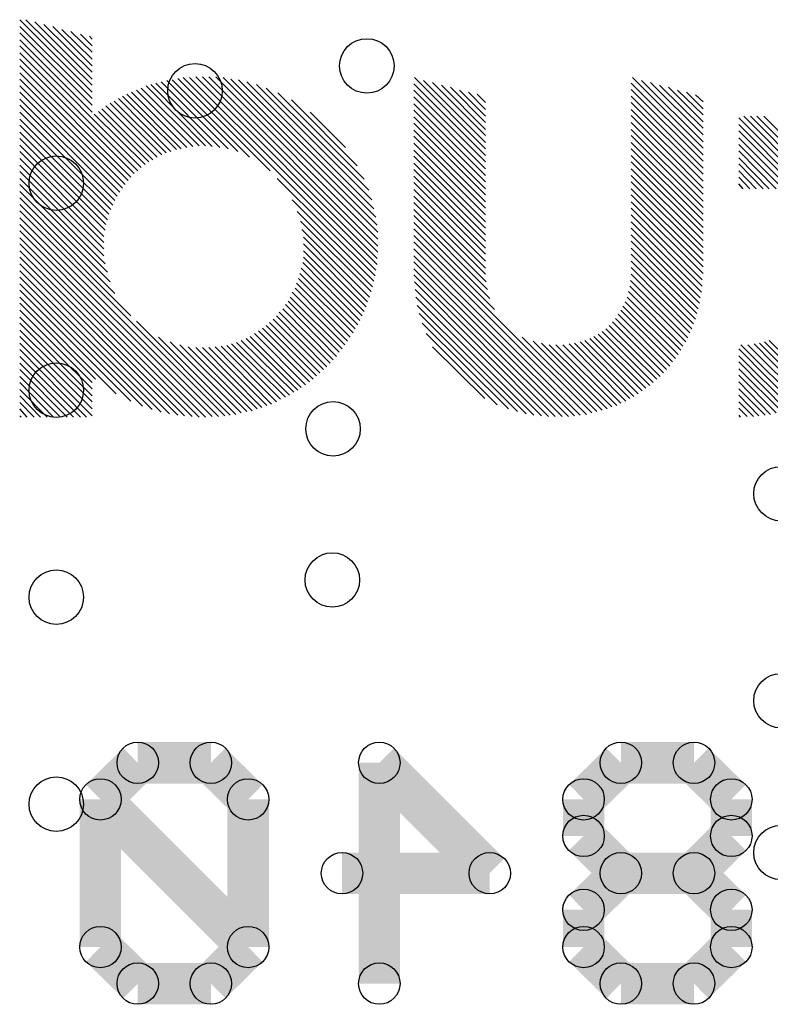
# Model space of a CAD drawing. Extents: x 0 to 26.8, y 0 to 19.7.
# Tile 4 of 12: x 9.1 to 11.9, y 8.5 to 12.2. Entities that reach past the tile are written whole.
import ezdxf

# ---------------------------------------------------------------- set-up
doc = ezdxf.new("R2010")
doc.units = 0
doc.layers.get('0').update_dxf_attribs({"linetype": 'CONTINUOUS'})
doc.layers.add('SEEEDSTUDIOXIAONRF52840V1_1_GBO', color=7, linetype='CONTINUOUS')
doc.layers.add('SEEEDSTUDIOXIAONRF52840V1_1_TXT', color=12, linetype='CONTINUOUS')

# ---------------------------------------------------------------- blocks, each defined once
blk = doc.blocks.new('ROUND_2')
blk.add_circle((0, 0), 0)
blk = doc.blocks.new('ROUND_19')
blk.add_circle((0, 0), 0.0762)
blk = doc.blocks.new('ROUND_85')
blk.add_circle((0, 0), 0.1003)

msp = doc.modelspace()

# ---------------------------------------------------------------- linework, layer by layer
at = {"layer": 'SEEEDSTUDIOXIAONRF52840V1_1_GBO'}
for points in [[(9.13638, 12.17168), (9.40308, 11.90498)], [(9.40308, 11.88212), (9.13638, 12.14628)], [(9.40308, 11.93038), (9.15924, 12.17168)], [(9.19226, 12.16406), (9.40308, 11.95324)], [(9.40308, 11.97864), (9.22528, 12.1539)], [(9.2583, 12.14628), (9.40308, 12.0015)], [(9.13638, 12.12342), (9.40308, 11.85672)], [(9.40308, 12.0269), (9.29132, 12.13612)], [(9.32434, 12.1285), (9.40308, 12.0523)], [(9.40308, 12.07516), (9.3599, 12.11834)], [(9.39292, 12.11072), (9.40308, 12.10056)], [(9.40308, 11.83132), (9.13638, 12.09802)], [(9.13638, 12.07516), (9.58342, 11.62812)], [(9.57072, 11.61542), (9.13638, 12.04976)], [(9.13638, 12.0269), (9.55802, 11.60526)], [(9.54532, 11.59256), (9.13638, 12.0015)], [(9.13638, 11.9761), (9.53516, 11.57986)], [(9.525, 11.56462), (9.13638, 11.95324)], [(9.13638, 11.92784), (9.51484, 11.55192)], [(9.81964, 11.70686), (9.6012, 11.92784)], [(9.61898, 11.93292), (9.84504, 11.70432)], [(9.87298, 11.70178), (9.63676, 11.938)], [(9.65708, 11.94308), (9.90346, 11.6967)], [(9.93902, 11.68654), (9.6774, 11.94816)], [(9.69772, 11.9507), (9.9822, 11.66622)], [(10.0584, 11.61542), (9.71804, 11.95578)], [(9.73836, 11.95832), (10.44702, 11.24966)], [(10.4521, 11.26998), (9.76122, 11.95832)], [(9.78408, 11.96086), (10.4521, 11.29284)], [(10.45464, 11.3157), (9.80948, 11.96086)], [(9.83234, 11.96086), (10.45464, 11.33856)], [(10.45464, 11.36396), (9.85774, 11.96086)], [(9.88568, 11.95832), (10.45464, 11.38936)], [(10.4521, 11.41476), (9.91362, 11.95324)], [(9.94156, 11.9507), (10.44702, 11.44524)], [(10.4394, 11.47572), (9.97204, 11.94308)], [(10.0076, 11.93292), (10.43178, 11.50874)], [(10.85088, 11.6713), (10.58672, 11.93546)], [(10.58926, 11.95832), (10.85088, 11.6967)], [(10.85088, 11.71956), (10.62228, 11.94816)], [(10.6553, 11.94054), (10.85088, 11.74496)], [(10.85088, 11.76782), (10.68832, 11.93038)], [(11.65098, 11.67384), (11.38682, 11.938)], [(11.3919, 11.95832), (11.65098, 11.69924)], [(11.65098, 11.7221), (11.42492, 11.94816)], [(11.45794, 11.94054), (11.65098, 11.7475)], [(11.65098, 11.7729), (11.49096, 11.93038)], [(9.50468, 11.53668), (9.13638, 11.90498)], [(9.51484, 11.88974), (9.71296, 11.69416)], [(9.73074, 11.6967), (9.53008, 11.89736)], [(9.54786, 11.90498), (9.75106, 11.70178)], [(9.77392, 11.70432), (9.56564, 11.9126)], [(9.58342, 11.92022), (9.79678, 11.70686)], [(10.42162, 11.5443), (10.04316, 11.92022)], [(10.08634, 11.90244), (10.40384, 11.58494)], [(10.58672, 11.9126), (10.85088, 11.64844)], [(10.72134, 11.92276), (10.85088, 11.79322)], [(10.85088, 11.81608), (10.75436, 11.9126)], [(10.78738, 11.90498), (10.85088, 11.84148)], [(10.85088, 11.86688), (10.8204, 11.89736)], [(11.38682, 11.91514), (11.65098, 11.65098)], [(11.65098, 11.62558), (11.38682, 11.88974)], [(11.52398, 11.92276), (11.65098, 11.79576)], [(11.65098, 11.82116), (11.557, 11.9126)], [(11.59002, 11.90498), (11.65098, 11.84402)], [(11.65098, 11.86942), (11.62304, 11.89482)], [(9.13638, 11.87958), (9.49452, 11.52144)], [(9.4869, 11.5062), (9.13638, 11.85672)], [(9.45388, 11.85418), (9.64184, 11.66622)], [(9.65962, 11.67384), (9.46912, 11.86434)], [(9.48436, 11.87196), (9.67486, 11.68146)], [(9.69264, 11.68654), (9.4996, 11.88212)], [(10.37844, 11.6332), (10.13714, 11.87704)], [(10.85088, 11.62304), (10.58672, 11.8872)], [(10.58672, 11.8618), (10.85088, 11.59764)], [(11.38682, 11.86688), (11.65098, 11.60272)], [(9.13638, 11.83132), (9.47928, 11.48842)], [(9.59866, 11.63828), (9.4107, 11.8237)], [(9.42594, 11.83386), (9.61136, 11.64844)], [(9.6266, 11.65606), (9.43864, 11.84402)], [(10.20572, 11.83132), (10.33526, 11.70178)], [(10.85088, 11.57478), (10.58672, 11.83894)], [(11.65098, 11.57732), (11.38682, 11.84148)], [(11.38682, 11.81862), (11.65098, 11.55192)], [(9.47166, 11.47318), (9.13638, 11.80592)], [(9.13638, 11.78306), (9.46404, 11.4554)], [(10.58672, 11.81354), (10.85088, 11.54938)], [(10.85088, 11.52652), (10.58672, 11.79068)], [(11.65098, 11.52906), (11.38682, 11.79322)], [(12.20216, 11.38936), (11.78306, 11.811)], [(11.78306, 11.7856), (12.20216, 11.36396)], [(11.80084, 11.81608), (12.20216, 11.41222)], [(12.20216, 11.43762), (11.82624, 11.81608)], [(11.8491, 11.81608), (12.20216, 11.46302)], [(12.20216, 11.48588), (11.8745, 11.81608)], [(9.45896, 11.43508), (9.13638, 11.75766)], [(10.58672, 11.76528), (10.85088, 11.50112)], [(11.38682, 11.76782), (11.65098, 11.50366)], [(11.65098, 11.4808), (11.38682, 11.74496)], [(12.20216, 11.3411), (11.78306, 11.76274)], [(9.13638, 11.7348), (9.45388, 11.4173)], [(9.45134, 11.39698), (9.13638, 11.7094)], [(10.85088, 11.47826), (10.58672, 11.74242)], [(10.58672, 11.71702), (10.85088, 11.45286)], [(11.38682, 11.71956), (11.65098, 11.4554)], [(11.78306, 11.73734), (12.20216, 11.3157)], [(12.20216, 11.29284), (11.78306, 11.71194)], [(9.13638, 11.68654), (9.44626, 11.37412)], [(10.85088, 11.42746), (10.58672, 11.69162)], [(11.65098, 11.43254), (11.38682, 11.6967)], [(11.38682, 11.6713), (11.65098, 11.40714)], [(11.78306, 11.68908), (11.92022, 11.54938)], [(9.44626, 11.35126), (9.13638, 11.66114)], [(9.13638, 11.63574), (9.44626, 11.3284)], [(10.58672, 11.66876), (10.85088, 11.4046)], [(10.85088, 11.3792), (10.58672, 11.64336)], [(11.65098, 11.38428), (11.38682, 11.64844)], [(11.89482, 11.54938), (11.78306, 11.66368)], [(11.78306, 11.64082), (11.87196, 11.54938)], [(9.44626, 11.303), (9.13638, 11.61288)], [(10.58672, 11.6205), (10.85088, 11.35634)], [(11.38682, 11.62304), (11.65098, 11.35888)], [(11.84656, 11.54938), (11.78306, 11.61542)], [(9.13638, 11.58748), (9.45134, 11.27252)], [(9.45896, 11.24204), (9.13638, 11.56462)], [(10.44448, 11.22934), (10.0838, 11.58748)], [(10.85088, 11.33094), (10.58672, 11.5951)], [(10.58672, 11.57224), (10.85088, 11.30808)], [(11.65098, 11.33348), (11.38682, 11.59764)], [(11.38682, 11.57478), (11.65098, 11.31062)], [(11.78306, 11.59256), (11.8237, 11.54938)], [(11.7983, 11.54938), (11.78306, 11.56716)], [(9.13638, 11.53922), (9.46912, 11.20648)], [(10.85088, 11.28268), (10.58672, 11.54684)], [(11.65098, 11.28522), (11.38682, 11.54938)], [(11.38682, 11.52652), (11.65098, 11.26236)], [(9.4869, 11.1633), (9.13638, 11.51636)], [(9.13638, 11.49096), (9.54532, 11.08202)], [(10.13968, 11.50874), (10.4394, 11.20902)], [(10.58672, 11.52144), (10.85088, 11.25728)], [(10.85088, 11.23442), (10.58672, 11.49858)], [(11.65098, 11.23696), (11.38682, 11.50112)], [(9.89076, 10.71372), (9.13638, 11.4681)], [(10.43432, 11.1887), (10.15746, 11.46556)], [(10.58672, 11.47318), (10.85342, 11.20648)], [(11.38682, 11.47826), (11.64844, 11.2141)], [(9.13638, 11.4427), (9.8679, 10.71118)], [(10.17016, 11.43), (10.42924, 11.17092)], [(10.8585, 11.17854), (10.58672, 11.45032)], [(10.58672, 11.42492), (10.86612, 11.14552)], [(11.64844, 11.19124), (11.38682, 11.45286)], [(11.38682, 11.42746), (11.6459, 11.16838)], [(9.84504, 10.71118), (9.13638, 11.4173)], [(9.13638, 11.39444), (9.81964, 10.70864)], [(10.42416, 11.1506), (10.17524, 11.39952)], [(10.8839, 11.10488), (10.58672, 11.40206)], [(11.64082, 11.14806), (11.38682, 11.4046)], [(9.79678, 10.70864), (9.13638, 11.36904)], [(9.13638, 11.34618), (9.77138, 10.71118)], [(10.18032, 11.37158), (10.41654, 11.13282)], [(10.41146, 11.11504), (10.18032, 11.34618)], [(11.24204, 10.72388), (10.58672, 11.37666)], [(10.58672, 11.3538), (11.22172, 10.7188)], [(11.38682, 11.3792), (11.63828, 11.12774)], [(11.6332, 11.10742), (11.38682, 11.35634)], [(9.74344, 10.71372), (9.13638, 11.32078)], [(10.18032, 11.32078), (10.40384, 11.09726)], [(11.19886, 10.71626), (10.58672, 11.3284)], [(11.38682, 11.33094), (11.62812, 11.08964)], [(9.13638, 11.29792), (9.71804, 10.71626)], [(9.68756, 10.72134), (9.13638, 11.27252)], [(10.17778, 11.2776), (10.3886, 11.06424)], [(10.39622, 11.08202), (10.18032, 11.29792)], [(10.58672, 11.303), (11.17854, 10.71372)], [(11.15568, 10.71118), (10.58672, 11.28014)], [(11.62304, 11.06932), (11.38682, 11.30808)], [(11.38682, 11.28268), (11.61542, 11.05154)], [(9.13638, 11.24712), (9.65708, 10.72642)], [(10.16762, 11.23696), (10.37082, 11.03376)], [(10.38098, 11.049), (10.1727, 11.25728)], [(10.58672, 11.25474), (11.13282, 10.71118)], [(11.61034, 11.03376), (11.38682, 11.25982)], [(9.62406, 10.73658), (9.13638, 11.22426)], [(10.15492, 11.2014), (10.35304, 11.00328)], [(10.3632, 11.01852), (10.16254, 11.21918)], [(11.10742, 10.71118), (10.58672, 11.23188)], [(10.58926, 11.20648), (11.08202, 10.71118)], [(11.5951, 11.00074), (11.38428, 11.21156)], [(11.38682, 11.23442), (11.60272, 11.01852)], [(9.13638, 11.19886), (9.5885, 10.74928)], [(9.54532, 10.76706), (9.13638, 11.176)], [(10.13968, 11.16838), (10.33272, 10.97534)], [(10.34288, 10.98804), (10.14984, 11.18362)], [(11.05662, 10.71372), (10.5918, 11.17854)], [(11.57732, 10.97026), (11.37666, 11.17092)], [(11.38174, 11.19124), (11.58748, 10.9855)], [(9.13638, 11.1506), (9.49198, 10.795)], [(9.13638, 11.12774), (9.41578, 10.84834)], [(10.12444, 11.13536), (10.3124, 10.9474)], [(10.32256, 10.9601), (10.13206, 11.1506)], [(10.59434, 11.1506), (11.02868, 10.71626)], [(11.55954, 10.93978), (11.36396, 11.13282)], [(11.37158, 11.1506), (11.5697, 10.95502)], [(9.40308, 10.83564), (9.13638, 11.10234)], [(10.27938, 10.90676), (10.09142, 11.09472)], [(10.10412, 11.10742), (10.28954, 10.91946)], [(10.30224, 10.93216), (10.11428, 11.12266)], [(11.00074, 10.72134), (10.59942, 11.12012)], [(11.53922, 10.91184), (11.34872, 11.10234)], [(11.35634, 11.11758), (11.54938, 10.92454)], [(9.13638, 11.07694), (9.40308, 10.81278)], [(9.56564, 11.0617), (9.91108, 10.71626)], [(10.05586, 11.05662), (10.24128, 10.8712)], [(10.25398, 10.8839), (10.06856, 11.06932)], [(10.08126, 11.08202), (10.26668, 10.89406)], [(10.60704, 11.08964), (10.96772, 10.72896)], [(11.31824, 11.05916), (11.5062, 10.8712)], [(11.51636, 10.8839), (11.3284, 11.07186)], [(11.33856, 11.0871), (11.52906, 10.8966)], [(9.40308, 10.78738), (9.13638, 11.05408)], [(9.40308, 10.76452), (9.13638, 11.02868)], [(10.20318, 10.83818), (10.01522, 11.02614)], [(10.03046, 11.0363), (10.21588, 10.84834)], [(10.22858, 10.86104), (10.04316, 11.04646)], [(10.9347, 10.73912), (10.6172, 11.05408)], [(11.4681, 10.83564), (11.28014, 11.0236)], [(11.29284, 11.03376), (11.4808, 10.84834)], [(11.4935, 10.8585), (11.30554, 11.04646)], [(9.13638, 11.00582), (9.40308, 10.73912)], [(9.9314, 10.7188), (9.64692, 11.00328)], [(9.6901, 10.9855), (9.95172, 10.72388)], [(9.93394, 10.98296), (10.12952, 10.78992)], [(10.14476, 10.80008), (9.95172, 10.99058)], [(9.9695, 10.9982), (10.16, 10.8077)], [(10.1727, 10.81786), (9.98474, 11.00582)], [(9.99998, 11.01598), (10.18794, 10.82802)], [(10.63244, 11.01598), (10.89406, 10.75436)], [(10.9855, 11.00328), (11.25982, 10.72896)], [(11.28014, 10.73404), (11.02614, 10.98804)], [(11.19886, 10.9855), (11.39698, 10.78484)], [(11.41222, 10.795), (11.21664, 10.99058)], [(11.23442, 10.9982), (11.42746, 10.80516)], [(11.44016, 10.81532), (11.24966, 11.00582)], [(11.2649, 11.01344), (11.4554, 10.82548)], [(12.07008, 10.79246), (11.87704, 10.9855)], [(11.89482, 10.99058), (12.08532, 10.80262)], [(9.40308, 10.71372), (9.13638, 10.98042)], [(9.13638, 10.95756), (9.38276, 10.70864)], [(9.97204, 10.72896), (9.72566, 10.97534)], [(9.75614, 10.96772), (9.99236, 10.7315)], [(10.01014, 10.73912), (9.78408, 10.96518)], [(9.80948, 10.96518), (10.02792, 10.7442)], [(10.0457, 10.75182), (9.83234, 10.96518)], [(9.8552, 10.96772), (10.06348, 10.7569)], [(10.08126, 10.76452), (9.87806, 10.97026)], [(9.89838, 10.9728), (10.0965, 10.77468)], [(10.11428, 10.7823), (9.91616, 10.97788)], [(10.84834, 10.77722), (10.6553, 10.96772)], [(11.05662, 10.98042), (11.29792, 10.73912)], [(11.3157, 10.74674), (11.08456, 10.97534)], [(11.10996, 10.97534), (11.33348, 10.75182)], [(11.34872, 10.75944), (11.13536, 10.97534)], [(11.15822, 10.97788), (11.3665, 10.76706)], [(11.38174, 10.77722), (11.17854, 10.98042)], [(11.78306, 10.9601), (11.99388, 10.74674)], [(12.01166, 10.75436), (11.79068, 10.97534)], [(11.81608, 10.97534), (12.0269, 10.76452)], [(12.04214, 10.77214), (11.83894, 10.97788)], [(11.85926, 10.98042), (12.05738, 10.7823)], [(9.3599, 10.70864), (9.13638, 10.93216)], [(11.9761, 10.74166), (11.78306, 10.9347)], [(11.78306, 10.91184), (11.95832, 10.73404)], [(9.13638, 10.90676), (9.3345, 10.70864)], [(9.31164, 10.70864), (9.13638, 10.8839)], [(11.94054, 10.72896), (11.78306, 10.88644)], [(9.13638, 10.8585), (9.28624, 10.70864)], [(11.78306, 10.86358), (11.92022, 10.72388)], [(11.8999, 10.7188), (11.78306, 10.83818)], [(9.26084, 10.70864), (9.13638, 10.83564)], [(9.13638, 10.81024), (9.23798, 10.70864)], [(11.78306, 10.81278), (11.87958, 10.71626)], [(9.21258, 10.70864), (9.13638, 10.78738)], [(11.85672, 10.71372), (11.78306, 10.78992)], [(9.13638, 10.76198), (9.18972, 10.70864)], [(9.16432, 10.70864), (9.13638, 10.73912)], [(11.78306, 10.76452), (11.8364, 10.71118)], [(11.81354, 10.71118), (11.78306, 10.74166)], [(9.13638, 10.71372), (9.14146, 10.70864)], [(11.78306, 10.71626), (11.78814, 10.70864)]]:
    msp.add_lwpolyline(points, dxfattribs=at)
at = {"layer": 'SEEEDSTUDIOXIAONRF52840V1_1_GBO', "const_width": 0.1524}
for points in [[(9.57072, 9.4361), (9.43356, 9.30148)], [(9.83996, 9.4361), (9.57072, 9.4361)], [(9.97712, 9.30148), (9.83996, 9.4361)], [(10.45972, 8.6233), (10.45972, 9.4361)], [(10.45972, 9.4361), (10.86612, 9.0297)], [(11.34872, 9.4361), (11.21156, 9.30148)], [(11.61796, 9.4361), (11.34872, 9.4361)], [(11.75512, 9.30148), (11.61796, 9.4361)], [(9.97712, 8.75792), (9.43356, 9.30148)], [(9.43356, 9.30148), (9.43356, 8.75792)], [(9.97712, 8.75792), (9.97712, 9.30148)], [(11.21156, 9.30148), (11.21156, 9.16686)], [(11.75512, 9.16686), (11.75512, 9.30148)], [(11.21156, 9.16686), (11.34872, 9.0297)], [(11.61796, 9.0297), (11.75512, 9.16686)], [(10.86612, 9.0297), (10.32256, 9.0297)], [(11.34872, 9.0297), (11.21156, 8.89508)], [(11.61796, 9.0297), (11.34872, 9.0297)], [(11.75512, 8.89508), (11.61796, 9.0297)], [(11.21156, 8.89508), (11.21156, 8.75792)], [(11.75512, 8.75792), (11.75512, 8.89508)], [(9.43356, 8.75792), (9.57072, 8.6233)], [(9.83996, 8.6233), (9.97712, 8.75792)], [(11.21156, 8.75792), (11.34872, 8.6233)], [(11.61796, 8.6233), (11.75512, 8.75792)], [(9.57072, 8.6233), (9.83996, 8.6233)], [(11.34872, 8.6233), (11.61796, 8.6233)]]:
    msp.add_lwpolyline(points, dxfattribs=at)

# ---------------------------------------------------------------- block references
at = {"layer": 'SEEEDSTUDIOXIAONRF52840V1_1_GBO'}
for name, p in [('ROUND_2', (9.13638, 12.17168)), ('ROUND_2', (9.15924, 12.17168)), ('ROUND_2', (9.19226, 12.16406)), ('ROUND_2', (9.22528, 12.1539)), ('ROUND_2', (9.13638, 12.14628)), ('ROUND_2', (9.2583, 12.14628)), ('ROUND_2', (9.29132, 12.13612)), ('ROUND_2', (9.32434, 12.1285)), ('ROUND_2', (9.13638, 12.12342)), ('ROUND_2', (9.3599, 12.11834)), ('ROUND_2', (9.39292, 12.11072)), ('ROUND_2', (9.40308, 12.10056)), ('ROUND_2', (9.13638, 12.09802)), ('ROUND_2', (9.13638, 12.07516)), ('ROUND_2', (9.40308, 12.07516)), ('ROUND_2', (9.40308, 12.0523)), ('ROUND_2', (9.13638, 12.04976)), ('ROUND_2', (9.13638, 12.0269)), ('ROUND_2', (9.40308, 12.0269)), ('ROUND_2', (9.13638, 12.0015)), ('ROUND_2', (9.40308, 12.0015)), ('ROUND_2', (9.40308, 11.97864)), ('ROUND_2', (9.13638, 11.9761)), ('ROUND_2', (9.85774, 11.96086)), ('ROUND_2', (9.83234, 11.96086)), ('ROUND_2', (9.80948, 11.96086)), ('ROUND_2', (9.78408, 11.96086)), ('ROUND_2', (10.58926, 11.95832)), ('ROUND_2', (9.88568, 11.95832)), ('ROUND_2', (9.76122, 11.95832)), ('ROUND_2', (9.73836, 11.95832)), ('ROUND_2', (11.3919, 11.95832)), ('ROUND_2', (9.71804, 11.95578)), ('ROUND_2', (9.91362, 11.95324)), ('ROUND_2', (9.13638, 11.95324)), ('ROUND_2', (9.40308, 11.95324)), ('ROUND_2', (9.94156, 11.9507)), ('ROUND_2', (9.69772, 11.9507)), ('ROUND_2', (10.62228, 11.94816)), ('ROUND_2', (9.6774, 11.94816)), ('ROUND_2', (11.42492, 11.94816)), ('ROUND_2', (9.97204, 11.94308)), ('ROUND_2', (9.65708, 11.94308)), ('ROUND_2', (10.6553, 11.94054)), ('ROUND_2', (11.45794, 11.94054)), ('ROUND_2', (9.63676, 11.938)), ('ROUND_2', (11.38682, 11.938)), ('ROUND_2', (10.58672, 11.93546)), ('ROUND_2', (10.0076, 11.93292)), ('ROUND_2', (9.61898, 11.93292)), ('ROUND_2', (10.68832, 11.93038)), ('ROUND_2', (9.40308, 11.93038)), ('ROUND_2', (11.49096, 11.93038)), ('ROUND_2', (9.6012, 11.92784)), ('ROUND_2', (9.13638, 11.92784)), ('ROUND_2', (10.72134, 11.92276)), ('ROUND_2', (11.52398, 11.92276)), ('ROUND_2', (10.04316, 11.92022)), ('ROUND_2', (9.58342, 11.92022)), ('ROUND_2', (11.38682, 11.91514)), ('ROUND_2', (10.58672, 11.9126)), ('ROUND_2', (10.75436, 11.9126)), ('ROUND_2', (9.56564, 11.9126)), ('ROUND_2', (11.557, 11.9126)), ('ROUND_2', (10.78738, 11.90498)), ('ROUND_2', (9.54786, 11.90498)), ('ROUND_2', (9.13638, 11.90498)), ('ROUND_2', (9.40308, 11.90498)), ('ROUND_2', (11.59002, 11.90498)), ('ROUND_2', (10.08634, 11.90244)), ('ROUND_2', (10.8204, 11.89736)), ('ROUND_2', (9.53008, 11.89736)), ('ROUND_2', (11.62304, 11.89482)), ('ROUND_2', (9.51484, 11.88974)), ('ROUND_2', (11.38682, 11.88974)), ('ROUND_2', (10.58672, 11.8872)), ('ROUND_2', (9.4996, 11.88212)), ('ROUND_2', (9.40308, 11.88212)), ('ROUND_2', (9.13638, 11.87958)), ('ROUND_2', (10.13714, 11.87704)), ('ROUND_2', (9.48436, 11.87196)), ('ROUND_2', (11.65098, 11.86942)), ('ROUND_2', (10.85088, 11.86688)), ('ROUND_2', (11.38682, 11.86688)), ('ROUND_2', (9.46912, 11.86434)), ('ROUND_2', (10.58672, 11.8618)), ('ROUND_2', (9.13638, 11.85672)), ('ROUND_2', (9.40308, 11.85672)), ('ROUND_2', (9.45388, 11.85418)), ('ROUND_2', (9.43864, 11.84402)), ('ROUND_2', (11.65098, 11.84402)), ('ROUND_2', (11.38682, 11.84148)), ('ROUND_2', (10.85088, 11.84148)), ('ROUND_2', (10.58672, 11.83894)), ('ROUND_2', (9.42594, 11.83386)), ('ROUND_2', (9.40308, 11.83132)), ('ROUND_2', (9.13638, 11.83132)), ('ROUND_2', (10.20572, 11.83132)), ('ROUND_2', (9.4107, 11.8237)), ('ROUND_2', (11.65098, 11.82116)), ('ROUND_2', (11.38682, 11.81862)), ('ROUND_2', (11.8745, 11.81608)), ('ROUND_2', (11.8491, 11.81608)), ('ROUND_2', (11.82624, 11.81608)), ('ROUND_2', (11.80084, 11.81608)), ('ROUND_2', (10.85088, 11.81608)), ('ROUND_2', (10.58672, 11.81354)), ('ROUND_2', (11.78306, 11.811)), ('ROUND_2', (9.13638, 11.80592)), ('ROUND_2', (11.65098, 11.79576)), ('ROUND_2', (11.38682, 11.79322)), ('ROUND_2', (10.85088, 11.79322)), ('ROUND_2', (10.58672, 11.79068)), ('ROUND_2', (11.78306, 11.7856)), ('ROUND_2', (9.13638, 11.78306)), ('ROUND_2', (11.65098, 11.7729)), ('ROUND_2', (11.38682, 11.76782)), ('ROUND_2', (10.85088, 11.76782)), ('ROUND_2', (10.58672, 11.76528)), ('ROUND_2', (11.78306, 11.76274)), ('ROUND_2', (9.13638, 11.75766)), ('ROUND_2', (11.65098, 11.7475)), ('ROUND_2', (11.38682, 11.74496)), ('ROUND_2', (10.85088, 11.74496)), ('ROUND_2', (10.58672, 11.74242)), ('ROUND_2', (11.78306, 11.73734)), ('ROUND_2', (9.13638, 11.7348)), ('ROUND_2', (11.65098, 11.7221)), ('ROUND_2', (11.38682, 11.71956)), ('ROUND_2', (10.85088, 11.71956)), ('ROUND_2', (10.58672, 11.71702)), ('ROUND_2', (11.78306, 11.71194)), ('ROUND_2', (9.13638, 11.7094)), ('ROUND_2', (9.81964, 11.70686)), ('ROUND_2', (9.79678, 11.70686)), ('ROUND_2', (9.84504, 11.70432)), ('ROUND_2', (9.77392, 11.70432)), ('ROUND_2', (9.87298, 11.70178)), ('ROUND_2', (9.75106, 11.70178)), ('ROUND_2', (10.33526, 11.70178)), ('ROUND_2', (11.65098, 11.69924)), ('ROUND_2', (11.38682, 11.6967)), ('ROUND_2', (10.85088, 11.6967)), ('ROUND_2', (9.90346, 11.6967)), ('ROUND_2', (9.73074, 11.6967)), ('ROUND_2', (9.71296, 11.69416)), ('ROUND_2', (10.58672, 11.69162)), ('ROUND_2', (11.78306, 11.68908)), ('ROUND_2', (9.93902, 11.68654)), ('ROUND_2', (9.69264, 11.68654)), ('ROUND_2', (9.13638, 11.68654)), ('ROUND_2', (9.67486, 11.68146)), ('ROUND_2', (9.65962, 11.67384)), ('ROUND_2', (11.65098, 11.67384)), ('ROUND_2', (11.38682, 11.6713)), ('ROUND_2', (10.85088, 11.6713)), ('ROUND_2', (10.58672, 11.66876)), ('ROUND_2', (9.9822, 11.66622)), ('ROUND_2', (9.64184, 11.66622)), ('ROUND_2', (11.78306, 11.66368)), ('ROUND_2', (9.13638, 11.66114)), ('ROUND_2', (9.6266, 11.65606)), ('ROUND_2', (11.65098, 11.65098)), ('ROUND_2', (11.38682, 11.64844)), ('ROUND_2', (10.85088, 11.64844)), ('ROUND_2', (9.61136, 11.64844)), ('ROUND_2', (10.58672, 11.64336)), ('ROUND_2', (11.78306, 11.64082)), ('ROUND_2', (9.59866, 11.63828)), ('ROUND_2', (9.13638, 11.63574)), ('ROUND_2', (10.37844, 11.6332)), ('ROUND_2', (9.58342, 11.62812)), ('ROUND_2', (11.65098, 11.62558)), ('ROUND_2', (11.38682, 11.62304)), ('ROUND_2', (10.85088, 11.62304)), ('ROUND_2', (10.58672, 11.6205)), ('ROUND_2', (11.78306, 11.61542)), ('ROUND_2', (10.0584, 11.61542)), ('ROUND_2', (9.57072, 11.61542)), ('ROUND_2', (9.13638, 11.61288)), ('ROUND_2', (9.55802, 11.60526)), ('ROUND_2', (11.65098, 11.60272)), ('ROUND_2', (11.38682, 11.59764)), ('ROUND_2', (10.85088, 11.59764)), ('ROUND_2', (10.58672, 11.5951)), ('ROUND_2', (11.78306, 11.59256)), ('ROUND_2', (9.54532, 11.59256)), ('ROUND_2', (10.0838, 11.58748)), ('ROUND_2', (9.13638, 11.58748)), ('ROUND_2', (10.40384, 11.58494)), ('ROUND_2', (9.53516, 11.57986)), ('ROUND_2', (11.65098, 11.57732)), ('ROUND_2', (11.38682, 11.57478)), ('ROUND_2', (10.85088, 11.57478)), ('ROUND_2', (10.58672, 11.57224)), ('ROUND_2', (11.78306, 11.56716)), ('ROUND_2', (9.525, 11.56462)), ('ROUND_2', (9.13638, 11.56462)), ('ROUND_2', (11.65098, 11.55192)), ('ROUND_2', (9.51484, 11.55192)), ('ROUND_2', (11.89482, 11.54938)), ('ROUND_2', (11.87196, 11.54938)), ('ROUND_2', (11.84656, 11.54938)), ('ROUND_2', (11.8237, 11.54938)), ('ROUND_2', (11.7983, 11.54938)), ('ROUND_2', (11.38682, 11.54938)), ('ROUND_2', (10.85088, 11.54938)), ('ROUND_2', (10.58672, 11.54684)), ('ROUND_2', (10.42162, 11.5443)), ('ROUND_2', (9.13638, 11.53922)), ('ROUND_2', (9.50468, 11.53668)), ('ROUND_2', (11.65098, 11.52906)), ('ROUND_2', (11.38682, 11.52652)), ('ROUND_2', (10.85088, 11.52652)), ('ROUND_2', (10.58672, 11.52144)), ('ROUND_2', (9.49452, 11.52144)), ('ROUND_2', (9.13638, 11.51636)), ('ROUND_2', (10.43178, 11.50874)), ('ROUND_2', (10.13968, 11.50874)), ('ROUND_2', (9.4869, 11.5062)), ('ROUND_2', (11.65098, 11.50366)), ('ROUND_2', (11.38682, 11.50112)), ('ROUND_2', (10.85088, 11.50112)), ('ROUND_2', (10.58672, 11.49858)), ('ROUND_2', (9.13638, 11.49096)), ('ROUND_2', (9.47928, 11.48842)), ('ROUND_2', (11.65098, 11.4808)), ('ROUND_2', (11.38682, 11.47826)), ('ROUND_2', (10.85088, 11.47826)), ('ROUND_2', (10.4394, 11.47572)), ('ROUND_2', (10.58672, 11.47318)), ('ROUND_2', (9.47166, 11.47318)), ('ROUND_2', (9.13638, 11.4681)), ('ROUND_2', (10.15746, 11.46556)), ('ROUND_2', (11.65098, 11.4554)), ('ROUND_2', (9.46404, 11.4554)), ('ROUND_2', (11.38682, 11.45286)), ('ROUND_2', (10.85088, 11.45286)), ('ROUND_2', (10.58672, 11.45032)), ('ROUND_2', (10.44702, 11.44524)), ('ROUND_2', (9.13638, 11.4427)), ('ROUND_2', (9.45896, 11.43508)), ('ROUND_2', (11.65098, 11.43254)), ('ROUND_2', (10.17016, 11.43)), ('ROUND_2', (11.38682, 11.42746)), ('ROUND_2', (10.85088, 11.42746)), ('ROUND_2', (10.58672, 11.42492)), ('ROUND_2', (9.45388, 11.4173)), ('ROUND_2', (9.13638, 11.4173)), ('ROUND_2', (10.4521, 11.41476)), ('ROUND_2', (11.65098, 11.40714)), ('ROUND_2', (11.38682, 11.4046)), ('ROUND_2', (10.85088, 11.4046)), ('ROUND_2', (10.58672, 11.40206)), ('ROUND_2', (10.17524, 11.39952)), ('ROUND_2', (9.45134, 11.39698)), ('ROUND_2', (9.13638, 11.39444)), ('ROUND_2', (10.45464, 11.38936)), ('ROUND_2', (11.65098, 11.38428)), ('ROUND_2', (11.38682, 11.3792)), ('ROUND_2', (10.85088, 11.3792)), ('ROUND_2', (10.58672, 11.37666)), ('ROUND_2', (9.44626, 11.37412)), ('ROUND_2', (10.18032, 11.37158)), ('ROUND_2', (9.13638, 11.36904)), ('ROUND_2', (10.45464, 11.36396)), ('ROUND_2', (11.65098, 11.35888)), ('ROUND_2', (11.38682, 11.35634)), ('ROUND_2', (10.85088, 11.35634)), ('ROUND_2', (10.58672, 11.3538)), ('ROUND_2', (9.44626, 11.35126)), ('ROUND_2', (9.13638, 11.34618)), ('ROUND_2', (10.18032, 11.34618)), ('ROUND_2', (10.45464, 11.33856)), ('ROUND_2', (11.65098, 11.33348)), ('ROUND_2', (11.38682, 11.33094)), ('ROUND_2', (10.85088, 11.33094)), ('ROUND_2', (10.58672, 11.3284)), ('ROUND_2', (9.44626, 11.3284)), ('ROUND_2', (9.13638, 11.32078)), ('ROUND_2', (10.18032, 11.32078)), ('ROUND_2', (10.45464, 11.3157)), ('ROUND_2', (11.65098, 11.31062)), ('ROUND_2', (11.38682, 11.30808)), ('ROUND_2', (10.85088, 11.30808)), ('ROUND_2', (10.58672, 11.303)), ('ROUND_2', (9.44626, 11.303)), ('ROUND_2', (9.13638, 11.29792)), ('ROUND_2', (10.18032, 11.29792)), ('ROUND_2', (10.4521, 11.29284)), ('ROUND_2', (11.65098, 11.28522)), ('ROUND_2', (11.38682, 11.28268)), ('ROUND_2', (10.85088, 11.28268)), ('ROUND_2', (10.58672, 11.28014)), ('ROUND_2', (10.17778, 11.2776)), ('ROUND_2', (9.45134, 11.27252)), ('ROUND_2', (9.13638, 11.27252)), ('ROUND_2', (10.4521, 11.26998)), ('ROUND_2', (11.65098, 11.26236)), ('ROUND_2', (11.38682, 11.25982)), ('ROUND_2', (10.85088, 11.25728)), ('ROUND_2', (10.1727, 11.25728)), ('ROUND_2', (10.58672, 11.25474)), ('ROUND_2', (10.44702, 11.24966)), ('ROUND_2', (9.13638, 11.24712)), ('ROUND_2', (9.45896, 11.24204)), ('ROUND_2', (11.65098, 11.23696)), ('ROUND_2', (10.16762, 11.23696)), ('ROUND_2', (11.38682, 11.23442)), ('ROUND_2', (10.85088, 11.23442)), ('ROUND_2', (10.58672, 11.23188)), ('ROUND_2', (10.44448, 11.22934)), ('ROUND_2', (9.13638, 11.22426)), ('ROUND_2', (10.16254, 11.21918)), ('ROUND_2', (11.64844, 11.2141)), ('ROUND_2', (11.38428, 11.21156)), ('ROUND_2', (10.4394, 11.20902)), ('ROUND_2', (10.58926, 11.20648)), ('ROUND_2', (10.85342, 11.20648)), ('ROUND_2', (9.46912, 11.20648)), ('ROUND_2', (10.15492, 11.2014)), ('ROUND_2', (9.13638, 11.19886)), ('ROUND_2', (11.64844, 11.19124)), ('ROUND_2', (11.38174, 11.19124)), ('ROUND_2', (10.43432, 11.1887)), ('ROUND_2', (10.14984, 11.18362)), ('ROUND_2', (10.5918, 11.17854)), ('ROUND_2', (10.8585, 11.17854)), ('ROUND_2', (9.13638, 11.176)), ('ROUND_2', (11.37666, 11.17092)), ('ROUND_2', (10.42924, 11.17092)), ('ROUND_2', (11.6459, 11.16838)), ('ROUND_2', (10.13968, 11.16838)), ('ROUND_2', (9.4869, 11.1633)), ('ROUND_2', (11.37158, 11.1506)), ('ROUND_2', (10.59434, 11.1506)), ('ROUND_2', (9.13638, 11.1506)), ('ROUND_2', (10.42416, 11.1506)), ('ROUND_2', (10.13206, 11.1506)), ('ROUND_2', (11.64082, 11.14806)), ('ROUND_2', (10.86612, 11.14552)), ('ROUND_2', (10.12444, 11.13536)), ('ROUND_2', (11.36396, 11.13282)), ('ROUND_2', (10.41654, 11.13282)), ('ROUND_2', (11.63828, 11.12774)), ('ROUND_2', (9.13638, 11.12774)), ('ROUND_2', (10.11428, 11.12266)), ('ROUND_2', (10.59942, 11.12012)), ('ROUND_2', (11.35634, 11.11758)), ('ROUND_2', (10.41146, 11.11504)), ('ROUND_2', (11.6332, 11.10742)), ('ROUND_2', (10.10412, 11.10742)), ('ROUND_2', (10.8839, 11.10488)), ('ROUND_2', (11.34872, 11.10234)), ('ROUND_2', (9.13638, 11.10234)), ('ROUND_2', (10.40384, 11.09726)), ('ROUND_2', (10.09142, 11.09472)), ('ROUND_2', (11.62812, 11.08964)), ('ROUND_2', (10.60704, 11.08964)), ('ROUND_2', (11.33856, 11.0871)), ('ROUND_2', (9.54532, 11.08202)), ('ROUND_2', (10.39622, 11.08202)), ('ROUND_2', (10.08126, 11.08202)), ('ROUND_2', (9.13638, 11.07694)), ('ROUND_2', (11.3284, 11.07186)), ('ROUND_2', (11.62304, 11.06932)), ('ROUND_2', (10.06856, 11.06932)), ('ROUND_2', (10.3886, 11.06424)), ('ROUND_2', (9.56564, 11.0617)), ('ROUND_2', (11.31824, 11.05916)), ('ROUND_2', (10.05586, 11.05662)), ('ROUND_2', (10.6172, 11.05408)), ('ROUND_2', (9.13638, 11.05408)), ('ROUND_2', (11.61542, 11.05154)), ('ROUND_2', (10.38098, 11.049)), ('ROUND_2', (11.30554, 11.04646)), ('ROUND_2', (10.04316, 11.04646)), ('ROUND_2', (10.03046, 11.0363)), ('ROUND_2', (11.61034, 11.03376)), ('ROUND_2', (11.29284, 11.03376)), ('ROUND_2', (10.37082, 11.03376)), ('ROUND_2', (9.13638, 11.02868)), ('ROUND_2', (10.01522, 11.02614)), ('ROUND_2', (11.28014, 11.0236)), ('ROUND_2', (11.60272, 11.01852)), ('ROUND_2', (10.3632, 11.01852)), ('ROUND_2', (10.63244, 11.01598)), ('ROUND_2', (9.99998, 11.01598)), ('ROUND_2', (11.2649, 11.01344)), ('ROUND_2', (11.24966, 11.00582)), ('ROUND_2', (9.13638, 11.00582)), ('ROUND_2', (9.98474, 11.00582)), ('ROUND_2', (10.9855, 11.00328)), ('ROUND_2', (10.35304, 11.00328)), ('ROUND_2', (9.64692, 11.00328)), ('ROUND_2', (11.5951, 11.00074)), ('ROUND_2', (11.23442, 10.9982)), ('ROUND_2', (9.9695, 10.9982)), ('ROUND_2', (11.21664, 10.99058)), ('ROUND_2', (9.95172, 10.99058)), ('ROUND_2', (11.89482, 10.99058)), ('ROUND_2', (11.02614, 10.98804)), ('ROUND_2', (10.34288, 10.98804)), ('ROUND_2', (11.58748, 10.9855)), ('ROUND_2', (11.19886, 10.9855)), ('ROUND_2', (9.6901, 10.9855)), ('ROUND_2', (11.87704, 10.9855)), ('ROUND_2', (9.93394, 10.98296)), ('ROUND_2', (11.17854, 10.98042)), ('ROUND_2', (11.05662, 10.98042)), ('ROUND_2', (9.13638, 10.98042)), ('ROUND_2', (11.85926, 10.98042)), ('ROUND_2', (11.15822, 10.97788)), ('ROUND_2', (9.91616, 10.97788)), ('ROUND_2', (11.83894, 10.97788)), ('ROUND_2', (11.13536, 10.97534)), ('ROUND_2', (11.10996, 10.97534)), ('ROUND_2', (11.08456, 10.97534)), ('ROUND_2', (10.33272, 10.97534)), ('ROUND_2', (9.72566, 10.97534)), ('ROUND_2', (11.81608, 10.97534)), ('ROUND_2', (11.79068, 10.97534)), ('ROUND_2', (9.89838, 10.9728)), ('ROUND_2', (11.57732, 10.97026)), ('ROUND_2', (9.87806, 10.97026)), ('ROUND_2', (10.6553, 10.96772)), ('ROUND_2', (9.8552, 10.96772)), ('ROUND_2', (9.75614, 10.96772)), ('ROUND_2', (9.83234, 10.96518)), ('ROUND_2', (9.80948, 10.96518)), ('ROUND_2', (9.78408, 10.96518)), ('ROUND_2', (10.32256, 10.9601)), ('ROUND_2', (11.78306, 10.9601)), ('ROUND_2', (9.13638, 10.95756)), ('ROUND_2', (11.5697, 10.95502)), ('ROUND_2', (10.3124, 10.9474)), ('ROUND_2', (11.55954, 10.93978)), ('ROUND_2', (11.78306, 10.9347)), ('ROUND_2', (9.13638, 10.93216)), ('ROUND_2', (10.30224, 10.93216)), ('ROUND_2', (11.54938, 10.92454)), ('ROUND_2', (10.28954, 10.91946)), ('ROUND_2', (11.53922, 10.91184)), ('ROUND_2', (11.78306, 10.91184)), ('ROUND_2', (9.13638, 10.90676)), ('ROUND_2', (10.27938, 10.90676)), ('ROUND_2', (11.52906, 10.8966)), ('ROUND_2', (10.26668, 10.89406)), ('ROUND_2', (11.78306, 10.88644)), ('ROUND_2', (11.51636, 10.8839)), ('ROUND_2', (9.13638, 10.8839)), ('ROUND_2', (10.25398, 10.8839)), ('ROUND_2', (11.5062, 10.8712)), ('ROUND_2', (10.24128, 10.8712)), ('ROUND_2', (11.78306, 10.86358)), ('ROUND_2', (10.22858, 10.86104)), ('ROUND_2', (11.4935, 10.8585)), ('ROUND_2', (9.13638, 10.8585)), ('ROUND_2', (11.4808, 10.84834)), ('ROUND_2', (9.41578, 10.84834)), ('ROUND_2', (10.21588, 10.84834)), ('ROUND_2', (10.20318, 10.83818)), ('ROUND_2', (11.78306, 10.83818)), ('ROUND_2', (11.4681, 10.83564)), ('ROUND_2', (9.40308, 10.83564)), ('ROUND_2', (9.13638, 10.83564)), ('ROUND_2', (10.18794, 10.82802)), ('ROUND_2', (11.4554, 10.82548)), ('ROUND_2', (10.1727, 10.81786)), ('ROUND_2', (11.44016, 10.81532)), ('ROUND_2', (9.40308, 10.81278)), ('ROUND_2', (11.78306, 10.81278)), ('ROUND_2', (9.13638, 10.81024)), ('ROUND_2', (10.16, 10.8077)), ('ROUND_2', (11.42746, 10.80516)), ('ROUND_2', (10.14476, 10.80008)), ('ROUND_2', (11.41222, 10.795)), ('ROUND_2', (9.49198, 10.795)), ('ROUND_2', (10.12952, 10.78992)), ('ROUND_2', (11.78306, 10.78992)), ('ROUND_2', (9.40308, 10.78738)), ('ROUND_2', (9.13638, 10.78738)), ('ROUND_2', (11.39698, 10.78484)), ('ROUND_2', (10.11428, 10.7823)), ('ROUND_2', (11.38174, 10.77722)), ('ROUND_2', (10.84834, 10.77722)), ('ROUND_2', (10.0965, 10.77468)), ('ROUND_2', (11.3665, 10.76706)), ('ROUND_2', (9.54532, 10.76706)), ('ROUND_2', (9.40308, 10.76452)), ('ROUND_2', (10.08126, 10.76452)), ('ROUND_2', (11.78306, 10.76452)), ('ROUND_2', (9.13638, 10.76198)), ('ROUND_2', (11.34872, 10.75944)), ('ROUND_2', (10.06348, 10.7569)), ('ROUND_2', (10.89406, 10.75436)), ('ROUND_2', (11.33348, 10.75182)), ('ROUND_2', (10.0457, 10.75182)), ('ROUND_2', (9.5885, 10.74928)), ('ROUND_2', (11.3157, 10.74674)), ('ROUND_2', (10.02792, 10.7442)), ('ROUND_2', (11.78306, 10.74166)), ('ROUND_2', (11.29792, 10.73912)), ('ROUND_2', (10.9347, 10.73912)), ('ROUND_2', (9.40308, 10.73912)), ('ROUND_2', (9.13638, 10.73912)), ('ROUND_2', (10.01014, 10.73912)), ('ROUND_2', (9.62406, 10.73658)), ('ROUND_2', (11.28014, 10.73404)), ('ROUND_2', (9.99236, 10.7315)), ('ROUND_2', (11.25982, 10.72896)), ('ROUND_2', (10.96772, 10.72896)), ('ROUND_2', (9.97204, 10.72896)), ('ROUND_2', (9.65708, 10.72642)), ('ROUND_2', (11.24204, 10.72388)), ('ROUND_2', (9.95172, 10.72388)), ('ROUND_2', (11.00074, 10.72134)), ('ROUND_2', (9.68756, 10.72134)), ('ROUND_2', (11.22172, 10.7188)), ('ROUND_2', (9.9314, 10.7188)), ('ROUND_2', (11.19886, 10.71626)), ('ROUND_2', (11.02868, 10.71626)), ('ROUND_2', (9.91108, 10.71626)), ('ROUND_2', (9.71804, 10.71626)), ('ROUND_2', (11.87958, 10.71626)), ('ROUND_2', (11.78306, 10.71626)), ('ROUND_2', (11.17854, 10.71372)), ('ROUND_2', (11.05662, 10.71372)), ('ROUND_2', (9.89076, 10.71372)), ('ROUND_2', (9.74344, 10.71372)), ('ROUND_2', (9.40308, 10.71372)), ('ROUND_2', (9.13638, 10.71372)), ('ROUND_2', (11.85672, 10.71372)), ('ROUND_2', (11.15568, 10.71118)), ('ROUND_2', (11.13282, 10.71118)), ('ROUND_2', (11.10742, 10.71118)), ('ROUND_2', (11.08202, 10.71118)), ('ROUND_2', (9.8679, 10.71118)), ('ROUND_2', (9.84504, 10.71118)), ('ROUND_2', (9.77138, 10.71118)), ('ROUND_2', (11.8364, 10.71118)), ('ROUND_2', (11.81354, 10.71118)), ('ROUND_2', (9.81964, 10.70864)), ('ROUND_2', (9.79678, 10.70864)), ('ROUND_2', (9.38276, 10.70864)), ('ROUND_2', (9.3599, 10.70864)), ('ROUND_2', (9.3345, 10.70864)), ('ROUND_2', (9.31164, 10.70864)), ('ROUND_2', (9.28624, 10.70864)), ('ROUND_2', (9.26084, 10.70864)), ('ROUND_2', (9.23798, 10.70864)), ('ROUND_2', (9.21258, 10.70864)), ('ROUND_2', (9.18972, 10.70864)), ('ROUND_2', (9.16432, 10.70864)), ('ROUND_2', (9.14146, 10.70864)), ('ROUND_2', (11.78814, 10.70864)), ('ROUND_19', (9.57072, 9.4361)), ('ROUND_19', (9.83996, 9.4361)), ('ROUND_19', (10.45972, 9.4361)), ('ROUND_19', (11.34872, 9.4361)), ('ROUND_19', (11.61796, 9.4361)), ('ROUND_19', (9.43356, 9.30148)), ('ROUND_19', (9.43356, 9.30148)), ('ROUND_19', (9.97712, 9.30148)), ('ROUND_19', (11.21156, 9.30148)), ('ROUND_19', (11.75512, 9.30148)), ('ROUND_19', (11.21156, 9.16686)), ('ROUND_19', (11.75512, 9.16686)), ('ROUND_19', (10.32256, 9.0297)), ('ROUND_19', (10.86612, 9.0297)), ('ROUND_19', (10.86612, 9.0297)), ('ROUND_19', (11.34872, 9.0297)), ('ROUND_19', (11.34872, 9.0297)), ('ROUND_19', (11.61796, 9.0297)), ('ROUND_19', (11.61796, 9.0297)), ('ROUND_19', (11.21156, 8.89508)), ('ROUND_19', (11.75512, 8.89508)), ('ROUND_19', (11.75512, 8.89508)), ('ROUND_19', (9.43356, 8.75792)), ('ROUND_19', (9.97712, 8.75792)), ('ROUND_19', (9.97712, 8.75792)), ('ROUND_19', (11.21156, 8.75792)), ('ROUND_19', (11.75512, 8.75792)), ('ROUND_19', (9.57072, 8.6233)), ('ROUND_19', (9.83996, 8.6233)), ('ROUND_19', (10.45972, 8.6233)), ('ROUND_19', (11.34872, 8.6233)), ('ROUND_19', (11.61796, 8.6233))]:
    msp.add_blockref(name, p, dxfattribs=at)
at = {"layer": 'SEEEDSTUDIOXIAONRF52840V1_1_TXT'}
for p in [(10.414, 12.0015), (9.78154, 11.91006), (9.271, 11.5697), (9.271, 10.8077), (10.28954, 10.66546), (11.938, 10.4267), (10.287, 10.1092), (9.271, 10.0457), (11.938, 9.6647), (9.271, 9.2837), (11.938, 9.1059)]:
    msp.add_blockref('ROUND_85', p, dxfattribs=at)

doc.saveas('drawing.dxf')
